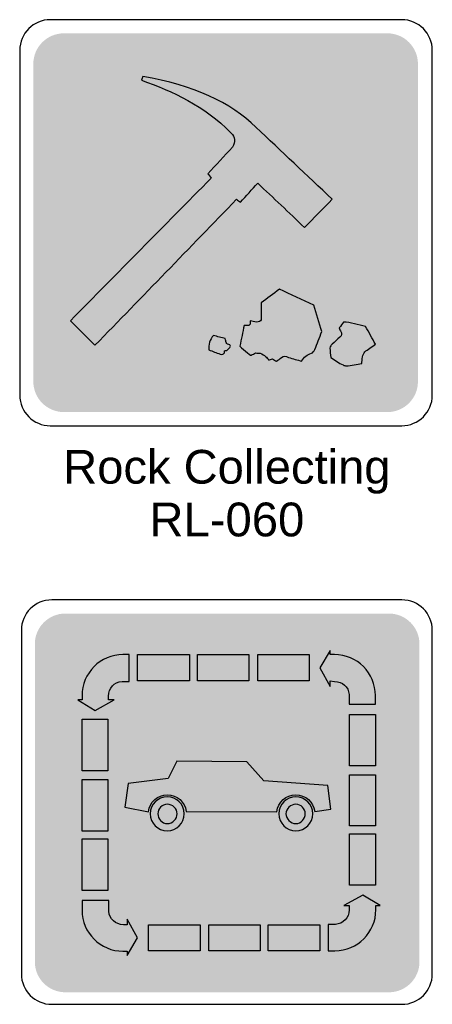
# Model space of a CAD drawing. Header units: feet. Extents: x 0.6 to 7.7, y 0 to 10.3.
# Tile 2 of 19: x 1.3 to 2.5, y 5 to 7.9. Entities that reach past the tile are written whole.
import ezdxf
from ezdxf.enums import TextEntityAlignment as Align

# ---------------------------------------------------------------- set-up
doc = ezdxf.new("R2010")
doc.units = ezdxf.units.FT
doc.header["$MEASUREMENT"] = 0
doc.layers.add('Sign', color=7, linetype='Continuous')
doc.styles.add('ARIAL', font='arial.ttf')

msp = doc.modelspace()

# ---------------------------------------------------------------- hatches: boundary and pattern name
at = {"layer": 'Sign', "true_color": 0x8e4700}
h = msp.add_hatch(color=34, dxfattribs=at)
edge = h.paths.add_edge_path(flags=0)
edge.add_spline(control_points=[(1.3813, 7.8719), (1.3813, 7.8719), (2.3354, 7.8719), (2.3354, 7.8719), (2.3851, 7.8719), (2.4255, 7.8315), (2.4255, 7.7818), (2.4255, 7.7818), (2.4255, 6.8444), (2.4255, 6.8444), (2.4255, 6.7947), (2.3851, 6.7543), (2.3354, 6.7543), (2.3354, 6.7543), (1.3813, 6.7543), (1.3813, 6.7543), (1.3316, 6.7543), (1.2912, 6.7947), (1.2912, 6.8444), (1.2912, 6.8444), (1.2912, 7.7818), (1.2912, 7.7818), (1.2912, 7.8315), (1.3316, 7.8719), (1.3813, 7.8719)], knot_values=[0, 0, 0, 0, 1, 1, 1, 2, 2, 2, 3, 3, 3, 4, 4, 4, 5, 5, 5, 6, 6, 6, 7, 7, 7, 8, 8, 8, 8], degree=3, periodic=0)
at = {"layer": 'Sign', "true_color": 0xffffff}
h = msp.add_hatch(color=7, dxfattribs=at)
edge = h.paths.add_edge_path(flags=0)
edge.add_spline(control_points=[(1.4727, 6.9565), (1.449, 6.9801), (1.424, 7.0051), (1.4004, 7.0287), (1.5393, 7.169), (1.6768, 7.3092), (1.8157, 7.4495), (1.8129, 7.4537), (1.8088, 7.4579), (1.806, 7.462), (1.8296, 7.4884), (1.8546, 7.5148), (1.8782, 7.5412), (1.8879, 7.5565), (1.8865, 7.5704), (1.874, 7.5829), (1.7949, 7.6634), (1.7032, 7.7051), (1.6102, 7.7384), (1.6115, 7.7426), (1.6129, 7.7454), (1.6143, 7.7495), (1.7629, 7.7231), (1.874, 7.6731), (1.9477, 7.5995), (2.0227, 7.5287), (2.0977, 7.4579), (2.1727, 7.387), (2.1449, 7.3592), (2.1185, 7.3315), (2.0907, 7.3037), (2.0449, 7.3481), (1.999, 7.3912), (1.9532, 7.4342), (1.9365, 7.4162), (1.9185, 7.3967), (1.9018, 7.3787), (1.8977, 7.3815), (1.8949, 7.3842), (1.8907, 7.387), (1.7518, 7.244), (1.6129, 7.0995), (1.4727, 6.9565)], knot_values=[0, 0, 0, 0, 1, 1, 1, 2, 2, 2, 3, 3, 3, 4, 4, 4, 5, 5, 5, 6, 6, 6, 7, 7, 7, 8, 8, 8, 9, 9, 9, 10, 10, 10, 11, 11, 11, 12, 12, 12, 13, 13, 13, 14, 14, 14, 14], degree=3, periodic=0)
h = msp.add_hatch(color=7, dxfattribs=at)
edge = h.paths.add_edge_path(flags=0)
edge.add_spline(control_points=[(1.4727, 6.9516), (1.449, 6.9753), (1.424, 7.0003), (1.4004, 7.0239), (1.5393, 7.1641), (1.6768, 7.3044), (1.8157, 7.4447), (1.8129, 7.4489), (1.8088, 7.453), (1.806, 7.4572), (1.8296, 7.4836), (1.8546, 7.51), (1.8782, 7.5364), (1.8879, 7.5516), (1.8865, 7.5655), (1.874, 7.578), (1.7949, 7.6586), (1.7032, 7.7003), (1.6102, 7.7336), (1.6115, 7.7378), (1.6129, 7.7405), (1.6143, 7.7447), (1.7629, 7.7183), (1.874, 7.6683), (1.9477, 7.5947), (2.0227, 7.5239), (2.0977, 7.453), (2.1727, 7.3822), (2.1449, 7.3544), (2.1185, 7.3266), (2.0907, 7.2989), (2.0449, 7.3433), (1.999, 7.3864), (1.9532, 7.4294), (1.9365, 7.4114), (1.9185, 7.3919), (1.9018, 7.3739), (1.8977, 7.3766), (1.8949, 7.3794), (1.8907, 7.3822), (1.7518, 7.2391), (1.6129, 7.0947), (1.4727, 6.9516)], knot_values=[0, 0, 0, 0, 1, 1, 1, 2, 2, 2, 3, 3, 3, 4, 4, 4, 5, 5, 5, 6, 6, 6, 7, 7, 7, 8, 8, 8, 9, 9, 9, 10, 10, 10, 11, 11, 11, 12, 12, 12, 13, 13, 13, 14, 14, 14, 14], degree=3, periodic=0)
h = msp.add_hatch(color=7, dxfattribs=at)
edge = h.paths.add_edge_path(flags=0)
edge.add_spline(control_points=[(1.9004, 6.9537), (1.9046, 6.9745), (1.9088, 6.9954), (1.9129, 7.0148), (1.9157, 7.0148), (1.9185, 7.0148), (1.9213, 7.0148), (1.9254, 7.0134), (1.9282, 7.0148), (1.931, 7.019), (1.931, 7.0217), (1.931, 7.0245), (1.931, 7.0287), (1.9365, 7.0273), (1.9435, 7.0259), (1.949, 7.0245), (1.956, 7.0245), (1.9615, 7.0273), (1.9629, 7.0315), (1.9629, 7.0481), (1.9629, 7.0648), (1.9629, 7.0815), (1.981, 7.0954), (1.999, 7.1079), (2.0171, 7.1217), (2.0504, 7.1065), (2.0838, 7.0898), (2.1185, 7.0745), (2.1254, 7.0481), (2.1338, 7.0217), (2.1421, 6.9967), (2.1352, 6.9787), (2.1282, 6.9606), (2.1213, 6.944), (2.1185, 6.9384), (2.1157, 6.9342), (2.1115, 6.9329), (2.099, 6.9287), (2.0893, 6.9217), (2.0824, 6.9092), (2.0699, 6.9134), (2.056, 6.9162), (2.0435, 6.9204), (2.0365, 6.9259), (2.0296, 6.9259), (2.0227, 6.9204), (2.0185, 6.9162), (2.0143, 6.9134), (2.0088, 6.9092), (2.0046, 6.9106), (2.0004, 6.9134), (1.9963, 6.9162), (1.9921, 6.9148), (1.9893, 6.9134), (1.9852, 6.9134), (1.981, 6.9204), (1.9727, 6.9273), (1.9602, 6.9329), (1.956, 6.9329), (1.9518, 6.9329), (1.9463, 6.9342), (1.9421, 6.9315), (1.9379, 6.9287), (1.9338, 6.9273), (1.9324, 6.9245), (1.9004, 6.9523), (1.9004, 6.9537)], knot_values=[0, 0, 0, 0, 1, 1, 1, 2, 2, 2, 3, 3, 3, 4, 4, 4, 5, 5, 5, 6, 6, 6, 7, 7, 7, 8, 8, 8, 9, 9, 9, 10, 10, 10, 11, 11, 11, 12, 12, 12, 13, 13, 13, 14, 14, 14, 15, 15, 15, 16, 16, 16, 17, 17, 17, 18, 18, 18, 19, 19, 19, 20, 20, 20, 21, 21, 21, 22, 22, 22, 22], degree=3, periodic=0)
h = msp.add_hatch(color=7, dxfattribs=at)
edge = h.paths.add_edge_path(flags=0)
edge.add_spline(control_points=[(1.9004, 6.9489), (1.9046, 6.9697), (1.9088, 6.9905), (1.9129, 7.01), (1.9157, 7.01), (1.9185, 7.01), (1.9213, 7.01), (1.9254, 7.0086), (1.9282, 7.01), (1.931, 7.0141), (1.931, 7.0169), (1.931, 7.0197), (1.931, 7.0239), (1.9365, 7.0225), (1.9435, 7.0211), (1.949, 7.0197), (1.956, 7.0197), (1.9615, 7.0225), (1.9629, 7.0266), (1.9629, 7.0433), (1.9629, 7.06), (1.9629, 7.0766), (1.981, 7.0905), (1.999, 7.103), (2.0171, 7.1169), (2.0504, 7.1016), (2.0838, 7.085), (2.1185, 7.0697), (2.1254, 7.0433), (2.1338, 7.0169), (2.1421, 6.9919), (2.1352, 6.9739), (2.1282, 6.9558), (2.1213, 6.9391), (2.1185, 6.9336), (2.1157, 6.9294), (2.1115, 6.928), (2.099, 6.9239), (2.0893, 6.9169), (2.0824, 6.9044), (2.0699, 6.9086), (2.056, 6.9114), (2.0435, 6.9155), (2.0365, 6.9211), (2.0296, 6.9211), (2.0227, 6.9155), (2.0185, 6.9114), (2.0143, 6.9086), (2.0088, 6.9044), (2.0046, 6.9058), (2.0004, 6.9086), (1.9963, 6.9114), (1.9921, 6.91), (1.9893, 6.9086), (1.9852, 6.9086), (1.981, 6.9155), (1.9727, 6.9225), (1.9602, 6.928), (1.956, 6.928), (1.9518, 6.928), (1.9463, 6.9294), (1.9421, 6.9266), (1.9379, 6.9239), (1.9338, 6.9225), (1.9324, 6.9197), (1.9004, 6.9475), (1.9004, 6.9489)], knot_values=[0, 0, 0, 0, 1, 1, 1, 2, 2, 2, 3, 3, 3, 4, 4, 4, 5, 5, 5, 6, 6, 6, 7, 7, 7, 8, 8, 8, 9, 9, 9, 10, 10, 10, 11, 11, 11, 12, 12, 12, 13, 13, 13, 14, 14, 14, 15, 15, 15, 16, 16, 16, 17, 17, 17, 18, 18, 18, 19, 19, 19, 20, 20, 20, 21, 21, 21, 22, 22, 22, 22], degree=3, periodic=0)
h = msp.add_hatch(color=7, dxfattribs=at)
edge = h.paths.add_edge_path(flags=0)
edge.add_spline(control_points=[(2.1685, 6.9204), (2.1671, 6.9301), (2.1671, 6.9384), (2.1657, 6.9481), (2.1671, 6.9537), (2.1685, 6.9565), (2.1727, 6.9592), (2.1796, 6.9662), (2.1879, 6.9731), (2.1949, 6.9801), (2.2018, 6.9856), (2.2018, 6.9912), (2.1977, 6.9967), (2.1963, 6.9995), (2.1949, 7.0037), (2.1935, 7.0079), (2.1977, 7.0134), (2.2018, 7.019), (2.206, 7.0245), (2.2268, 7.0245), (2.249, 7.0162), (2.2713, 7.012), (2.281, 6.994), (2.2907, 6.9759), (2.3004, 6.9592), (2.2893, 6.9509), (2.2782, 6.944), (2.2685, 6.937), (2.2657, 6.9329), (2.2629, 6.9273), (2.2615, 6.9217), (2.2615, 6.9148), (2.2602, 6.9079), (2.2602, 6.9023), (2.2449, 6.8995), (2.2296, 6.8967), (2.2143, 6.8954), (2.2115, 6.8954), (2.2074, 6.8967), (2.2046, 6.8981), (2.1921, 6.9037), (2.181, 6.912), (2.1685, 6.9204)], knot_values=[0, 0, 0, 0, 1, 1, 1, 2, 2, 2, 3, 3, 3, 4, 4, 4, 5, 5, 5, 6, 6, 6, 7, 7, 7, 8, 8, 8, 9, 9, 9, 10, 10, 10, 11, 11, 11, 12, 12, 12, 13, 13, 13, 14, 14, 14, 14], degree=3, periodic=0)
h = msp.add_hatch(color=7, dxfattribs=at)
edge = h.paths.add_edge_path(flags=0)
edge.add_spline(control_points=[(2.1685, 6.9155), (2.1671, 6.9253), (2.1671, 6.9336), (2.1657, 6.9433), (2.1671, 6.9489), (2.1685, 6.9516), (2.1727, 6.9544), (2.1796, 6.9614), (2.1879, 6.9683), (2.1949, 6.9753), (2.2018, 6.9808), (2.2018, 6.9864), (2.1977, 6.9919), (2.1963, 6.9947), (2.1949, 6.9989), (2.1935, 7.003), (2.1977, 7.0086), (2.2018, 7.0141), (2.206, 7.0197), (2.2268, 7.0197), (2.249, 7.0114), (2.2713, 7.0072), (2.281, 6.9891), (2.2907, 6.9711), (2.3004, 6.9544), (2.2893, 6.9461), (2.2782, 6.9391), (2.2685, 6.9322), (2.2657, 6.928), (2.2629, 6.9225), (2.2615, 6.9169), (2.2615, 6.91), (2.2602, 6.903), (2.2602, 6.8975), (2.2449, 6.8947), (2.2296, 6.8919), (2.2143, 6.8905), (2.2115, 6.8905), (2.2074, 6.8919), (2.2046, 6.8933), (2.1921, 6.8989), (2.181, 6.9072), (2.1685, 6.9155)], knot_values=[0, 0, 0, 0, 1, 1, 1, 2, 2, 2, 3, 3, 3, 4, 4, 4, 5, 5, 5, 6, 6, 6, 7, 7, 7, 8, 8, 8, 9, 9, 9, 10, 10, 10, 11, 11, 11, 12, 12, 12, 13, 13, 13, 14, 14, 14, 14], degree=3, periodic=0)
h = msp.add_hatch(color=7, dxfattribs=at)
edge = h.paths.add_edge_path(flags=0)
edge.add_spline(control_points=[(1.8088, 6.9426), (1.8074, 6.9579), (1.8115, 6.9731), (1.8227, 6.9856), (1.8338, 6.9815), (1.8463, 6.9787), (1.8574, 6.9759), (1.8588, 6.9717), (1.8588, 6.9676), (1.8602, 6.9648), (1.8615, 6.9634), (1.8629, 6.9606), (1.8643, 6.9592), (1.8699, 6.9592), (1.8727, 6.9565), (1.8727, 6.9537), (1.8699, 6.9481), (1.8671, 6.944), (1.8615, 6.9412), (1.8546, 6.9426), (1.8546, 6.9384), (1.8546, 6.9342), (1.8518, 6.9301), (1.849, 6.9273), (1.8421, 6.9301), (1.831, 6.9342), (1.8199, 6.9384), (1.8088, 6.9426)], knot_values=[0, 0, 0, 0, 1, 1, 1, 2, 2, 2, 3, 3, 3, 4, 4, 4, 5, 5, 5, 6, 6, 6, 7, 7, 7, 8, 8, 8, 9, 9, 9, 9], degree=3, periodic=0)
h = msp.add_hatch(color=7, dxfattribs=at)
edge = h.paths.add_edge_path(flags=0)
edge.add_spline(control_points=[(1.8088, 6.9378), (1.8074, 6.953), (1.8115, 6.9683), (1.8227, 6.9808), (1.8338, 6.9766), (1.8463, 6.9739), (1.8574, 6.9711), (1.8588, 6.9669), (1.8588, 6.9628), (1.8602, 6.96), (1.8615, 6.9586), (1.8629, 6.9558), (1.8643, 6.9544), (1.8699, 6.9544), (1.8727, 6.9516), (1.8727, 6.9489), (1.8699, 6.9433), (1.8671, 6.9391), (1.8615, 6.9364), (1.8546, 6.9378), (1.8546, 6.9336), (1.8546, 6.9294), (1.8518, 6.9253), (1.849, 6.9225), (1.8421, 6.9253), (1.831, 6.9294), (1.8199, 6.9336), (1.8088, 6.9378)], knot_values=[0, 0, 0, 0, 1, 1, 1, 2, 2, 2, 3, 3, 3, 4, 4, 4, 5, 5, 5, 6, 6, 6, 7, 7, 7, 8, 8, 8, 9, 9, 9, 9], degree=3, periodic=0)
at = {"layer": 'Sign', "true_color": 0x8e4700}
h = msp.add_hatch(color=34, dxfattribs=at)
edge = h.paths.add_edge_path(flags=0)
edge.add_spline(control_points=[(1.3858, 6.16), (1.3858, 6.16), (2.3398, 6.16), (2.3398, 6.16), (2.3896, 6.16), (2.43, 6.1197), (2.43, 6.0699), (2.43, 6.0699), (2.43, 5.1325), (2.43, 5.1325), (2.43, 5.0828), (2.3896, 5.0424), (2.3398, 5.0424), (2.3398, 5.0424), (1.3858, 5.0424), (1.3858, 5.0424), (1.336, 5.0424), (1.2956, 5.0828), (1.2956, 5.1325), (1.2956, 5.1325), (1.2956, 6.0699), (1.2956, 6.0699), (1.2956, 6.1197), (1.336, 6.16), (1.3858, 6.16)], knot_values=[0, 0, 0, 0, 1, 1, 1, 2, 2, 2, 3, 3, 3, 4, 4, 4, 5, 5, 5, 6, 6, 6, 7, 7, 7, 8, 8, 8, 8], degree=3, periodic=0)
at = {"layer": 'Sign', "true_color": 0xffffff}
h = msp.add_hatch(color=7, dxfattribs=at)
edge = h.paths.add_edge_path(flags=0)
edge.add_spline(control_points=[(2.1667, 5.9609), (2.1667, 5.9609), (2.1667, 5.9442), (2.1667, 5.9442), (2.1667, 5.9442), (2.1362, 5.9998), (2.1362, 5.9998), (2.1362, 5.9998), (2.1667, 6.0512), (2.1667, 6.0512), (2.1667, 6.0512), (2.1667, 6.0387), (2.1667, 6.0387), (2.1667, 6.0387), (2.1792, 6.0387), (2.1792, 6.0387), (2.2459, 6.0387), (2.3, 5.9845), (2.3, 5.9178), (2.3, 5.9178), (2.3, 5.8928), (2.3, 5.8928), (2.3, 5.8928), (2.2223, 5.8928), (2.2223, 5.8928), (2.2223, 5.8928), (2.2223, 5.9206), (2.2223, 5.9206), (2.2209, 5.9442), (2.2028, 5.9595), (2.1792, 5.9595), (2.1792, 5.9595), (2.1667, 5.9609), (2.1667, 5.9609)], knot_values=[0, 0, 0, 0, 1, 1, 1, 2, 2, 2, 3, 3, 3, 4, 4, 4, 5, 5, 5, 6, 6, 6, 7, 7, 7, 8, 8, 8, 9, 9, 9, 10, 10, 10, 11, 11, 11, 11], degree=3, periodic=0)
h = msp.add_hatch(color=7, dxfattribs=at)
edge = h.paths.add_edge_path(flags=0)
edge.add_spline(control_points=[(2.1667, 5.9609), (2.1667, 5.9609), (2.1667, 5.9442), (2.1667, 5.9442), (2.1667, 5.9442), (2.1362, 5.9998), (2.1362, 5.9998), (2.1362, 5.9998), (2.1667, 6.0512), (2.1667, 6.0512), (2.1667, 6.0512), (2.1667, 6.0387), (2.1667, 6.0387), (2.1667, 6.0387), (2.1792, 6.0387), (2.1792, 6.0387), (2.2459, 6.0387), (2.3, 5.9845), (2.3, 5.9178), (2.3, 5.9178), (2.3, 5.8928), (2.3, 5.8928), (2.3, 5.8928), (2.2223, 5.8928), (2.2223, 5.8928), (2.2223, 5.8928), (2.2223, 5.9206), (2.2223, 5.9206), (2.2209, 5.9442), (2.2028, 5.9595), (2.1792, 5.9595), (2.1792, 5.9595), (2.1667, 5.9609), (2.1667, 5.9609)], knot_values=[0, 0, 0, 0, 1, 1, 1, 2, 2, 2, 3, 3, 3, 4, 4, 4, 5, 5, 5, 6, 6, 6, 7, 7, 7, 8, 8, 8, 9, 9, 9, 10, 10, 10, 11, 11, 11, 11], degree=3, periodic=0)
h = msp.add_hatch(color=7, dxfattribs=at)
edge = h.paths.add_edge_path(flags=0)
edge.add_spline(control_points=[(1.5125, 5.9053), (1.5125, 5.9053), (1.5292, 5.9053), (1.5292, 5.9053), (1.5292, 5.9053), (1.4737, 5.8734), (1.4737, 5.8734), (1.4737, 5.8734), (1.4223, 5.9053), (1.4223, 5.9053), (1.4223, 5.9053), (1.4348, 5.9053), (1.4348, 5.9053), (1.4348, 5.9053), (1.4348, 5.9178), (1.4348, 5.9178), (1.4348, 5.9845), (1.4889, 6.0387), (1.5556, 6.0387), (1.5556, 6.0387), (1.5737, 6.0387), (1.5737, 6.0387), (1.5737, 6.0387), (1.5737, 5.9595), (1.5737, 5.9595), (1.5737, 5.9595), (1.5528, 5.9595), (1.5528, 5.9595), (1.5292, 5.9581), (1.5139, 5.9401), (1.5125, 5.9165), (1.5125, 5.9165), (1.5125, 5.9053), (1.5125, 5.9053)], knot_values=[0, 0, 0, 0, 1, 1, 1, 2, 2, 2, 3, 3, 3, 4, 4, 4, 5, 5, 5, 6, 6, 6, 7, 7, 7, 8, 8, 8, 9, 9, 9, 10, 10, 10, 11, 11, 11, 11], degree=3, periodic=0)
h = msp.add_hatch(color=7, dxfattribs=at)
edge = h.paths.add_edge_path(flags=0)
edge.add_spline(control_points=[(1.5125, 5.9053), (1.5125, 5.9053), (1.5292, 5.9053), (1.5292, 5.9053), (1.5292, 5.9053), (1.4737, 5.8734), (1.4737, 5.8734), (1.4737, 5.8734), (1.4223, 5.9053), (1.4223, 5.9053), (1.4223, 5.9053), (1.4348, 5.9053), (1.4348, 5.9053), (1.4348, 5.9053), (1.4348, 5.9178), (1.4348, 5.9178), (1.4348, 5.9845), (1.4889, 6.0387), (1.5556, 6.0387), (1.5556, 6.0387), (1.5737, 6.0387), (1.5737, 6.0387), (1.5737, 6.0387), (1.5737, 5.9595), (1.5737, 5.9595), (1.5737, 5.9595), (1.5528, 5.9595), (1.5528, 5.9595), (1.5292, 5.9581), (1.5139, 5.9401), (1.5125, 5.9165), (1.5125, 5.9165), (1.5125, 5.9053), (1.5125, 5.9053)], knot_values=[0, 0, 0, 0, 1, 1, 1, 2, 2, 2, 3, 3, 3, 4, 4, 4, 5, 5, 5, 6, 6, 6, 7, 7, 7, 8, 8, 8, 9, 9, 9, 10, 10, 10, 11, 11, 11, 11], degree=3, periodic=0)
for points in [[(1.5987, 6.0387), (1.7514, 6.0387), (1.7514, 5.9609), (1.5987, 5.9609)], [(1.5987, 6.0387), (1.7514, 6.0387), (1.7514, 5.9609), (1.5987, 5.9609)], [(1.775, 6.0387), (1.9264, 6.0387), (1.9264, 5.9609), (1.775, 5.9609)], [(1.775, 6.0387), (1.9264, 6.0387), (1.9264, 5.9609), (1.775, 5.9609)], [(1.9528, 6.0387), (2.1042, 6.0387), (2.1042, 5.9609), (1.9528, 5.9609)], [(1.9528, 6.0387), (2.1042, 6.0387), (2.1042, 5.9609), (1.9528, 5.9609)], [(1.4348, 5.8484), (1.5112, 5.8484), (1.5112, 5.6956), (1.4348, 5.6956)], [(2.2237, 5.8623), (2.3, 5.8623), (2.3, 5.7109), (2.2237, 5.7109)], [(2.2237, 5.8623), (2.3, 5.8623), (2.3, 5.7109), (2.2237, 5.7109)], [(1.4348, 5.6706), (1.5112, 5.6706), (1.5112, 5.5178), (1.4348, 5.5178)], [(2.2237, 5.6845), (2.3, 5.6845), (2.3, 5.5331), (2.2237, 5.5331)], [(2.2237, 5.6845), (2.3, 5.6845), (2.3, 5.5331), (2.2237, 5.5331)], [(1.4348, 5.4956), (1.5112, 5.4956), (1.5112, 5.3428), (1.4348, 5.3428)], [(2.2237, 5.5095), (2.3, 5.5095), (2.3, 5.3581), (2.2237, 5.3581)], [(2.2237, 5.5095), (2.3, 5.5095), (2.3, 5.3581), (2.2237, 5.3581)], [(1.6306, 5.2415), (1.7834, 5.2415), (1.7834, 5.1651), (1.6306, 5.1651)], [(1.6306, 5.2415), (1.7834, 5.2415), (1.7834, 5.1651), (1.6306, 5.1651)], [(1.8084, 5.2415), (1.9598, 5.2415), (1.9598, 5.1651), (1.8084, 5.1651)], [(1.8084, 5.2415), (1.9598, 5.2415), (1.9598, 5.1651), (1.8084, 5.1651)], [(1.9834, 5.2415), (2.1362, 5.2415), (2.1362, 5.1651), (1.9834, 5.1651)], [(1.9834, 5.2415), (2.1362, 5.2415), (2.1362, 5.1651), (1.9834, 5.1651)]]:
    msp.add_hatch(color=7, dxfattribs=at).paths.add_polyline_path(points, flags=0)
at = {"layer": 'Sign', "true_color": 0x1e1916}
for points in [[(1.4348, 5.8484), (1.5112, 5.8484), (1.5112, 5.6956), (1.4348, 5.6956)], [(1.4348, 5.6706), (1.5112, 5.6706), (1.5112, 5.5178), (1.4348, 5.5178)], [(1.4348, 5.4956), (1.5112, 5.4956), (1.5112, 5.3428), (1.4348, 5.3428)]]:
    msp.add_hatch(color=250, dxfattribs=at).paths.add_polyline_path(points, flags=0)
at = {"layer": 'Sign', "true_color": 0xffffff}
h = msp.add_hatch(color=7, dxfattribs=at)
edge = h.paths.add_edge_path(flags=0)
edge.add_spline(control_points=[(2.1209, 5.5762), (2.1181, 5.604), (2.0931, 5.6248), (2.0653, 5.6248), (2.0362, 5.6248), (2.0125, 5.604), (2.0098, 5.5748), (2.0098, 5.5748), (1.7417, 5.5762), (1.7417, 5.5762), (1.7389, 5.604), (1.7153, 5.6248), (1.6862, 5.6248), (1.6584, 5.6248), (1.6334, 5.604), (1.6306, 5.5748), (1.6306, 5.5748), (1.5612, 5.5887), (1.5612, 5.5887), (1.5612, 5.5887), (1.5709, 5.6581), (1.5709, 5.6581), (1.5709, 5.6581), (1.6889, 5.6734), (1.6889, 5.6734), (1.6889, 5.6734), (1.6889, 5.6734), (1.6889, 5.6734), (1.6889, 5.6734), (1.7139, 5.7248), (1.7139, 5.7248), (1.7139, 5.7248), (1.9209, 5.722), (1.9209, 5.722), (1.9209, 5.722), (1.9709, 5.6665), (1.9709, 5.6665), (1.9709, 5.6665), (2.1598, 5.6526), (2.1598, 5.6526), (2.1598, 5.6526), (2.1681, 5.5831), (2.1681, 5.5831), (2.1681, 5.5831), (2.1209, 5.5762), (2.1209, 5.5762)], knot_values=[0, 0, 0, 0, 1, 1, 1, 2, 2, 2, 3, 3, 3, 4, 4, 4, 5, 5, 5, 6, 6, 6, 7, 7, 7, 8, 8, 8, 9, 9, 9, 10, 10, 10, 11, 11, 11, 12, 12, 12, 13, 13, 13, 14, 14, 14, 15, 15, 15, 15], degree=3, periodic=0)
at = {"layer": 'Sign', "true_color": 0x8e4700}
for points in [[(1.5136, 5.6689), (1.5877, 5.7007), (1.6131, 5.6562), (1.6004, 5.6541), (1.5898, 5.652), (1.5665, 5.652), (1.5517, 5.6541), (1.539, 5.6562), (1.5263, 5.6626)], [(1.8209, 5.6553), (1.7292, 5.6567), (1.7362, 5.7053), (1.8181, 5.7053)], [(1.9514, 5.6553), (1.8417, 5.6553), (1.8375, 5.7053), (1.9098, 5.7053)]]:
    msp.add_hatch(color=34, dxfattribs=at).paths.add_polyline_path(points, flags=0)
at = {"layer": 'Sign', "true_color": 0x1e1916}
h = msp.add_hatch(color=250, dxfattribs=at)
edge = h.paths.add_edge_path(flags=0)
edge.add_spline(control_points=[(1.6862, 5.6192), (1.7139, 5.6192), (1.7362, 5.597), (1.7362, 5.5692), (1.7362, 5.5415), (1.7139, 5.5192), (1.6862, 5.5192), (1.6584, 5.5192), (1.6362, 5.5415), (1.6362, 5.5692), (1.6362, 5.597), (1.6584, 5.6192), (1.6862, 5.6192)], knot_values=[0, 0, 0, 0, 1, 1, 1, 2, 2, 2, 3, 3, 3, 4, 4, 4, 4], degree=3, periodic=0)
at = {"layer": 'Sign', "true_color": 0xffffff}
h = msp.add_hatch(color=7, dxfattribs=at)
edge = h.paths.add_edge_path(flags=0)
edge.add_spline(control_points=[(1.6862, 5.6192), (1.7139, 5.6192), (1.7362, 5.597), (1.7362, 5.5692), (1.7362, 5.5415), (1.7139, 5.5192), (1.6862, 5.5192), (1.6584, 5.5192), (1.6362, 5.5415), (1.6362, 5.5692), (1.6362, 5.597), (1.6584, 5.6192), (1.6862, 5.6192)], knot_values=[0, 0, 0, 0, 1, 1, 1, 2, 2, 2, 3, 3, 3, 4, 4, 4, 4], degree=3, periodic=0)
at = {"layer": 'Sign', "true_color": 0x1e1916}
h = msp.add_hatch(color=250, dxfattribs=at)
edge = h.paths.add_edge_path(flags=0)
edge.add_spline(control_points=[(2.0653, 5.6192), (2.0931, 5.6192), (2.1153, 5.597), (2.1153, 5.5692), (2.1153, 5.5415), (2.0931, 5.5192), (2.0653, 5.5192), (2.0375, 5.5192), (2.0153, 5.5415), (2.0153, 5.5692), (2.0153, 5.597), (2.0375, 5.6192), (2.0653, 5.6192)], knot_values=[0, 0, 0, 0, 1, 1, 1, 2, 2, 2, 3, 3, 3, 4, 4, 4, 4], degree=3, periodic=0)
at = {"layer": 'Sign', "true_color": 0xffffff}
h = msp.add_hatch(color=7, dxfattribs=at)
edge = h.paths.add_edge_path(flags=0)
edge.add_spline(control_points=[(2.0653, 5.6192), (2.0931, 5.6192), (2.1153, 5.597), (2.1153, 5.5692), (2.1153, 5.5415), (2.0931, 5.5192), (2.0653, 5.5192), (2.0375, 5.5192), (2.0153, 5.5415), (2.0153, 5.5692), (2.0153, 5.597), (2.0375, 5.6192), (2.0653, 5.6192)], knot_values=[0, 0, 0, 0, 1, 1, 1, 2, 2, 2, 3, 3, 3, 4, 4, 4, 4], degree=3, periodic=0)
h = msp.add_hatch(color=7, dxfattribs=at)
edge = h.paths.add_edge_path(flags=0)
edge.add_spline(control_points=[(1.6862, 5.597), (1.7028, 5.597), (1.7153, 5.5845), (1.7153, 5.5692), (1.7153, 5.554), (1.7028, 5.5401), (1.6862, 5.5401), (1.6709, 5.5401), (1.6584, 5.554), (1.6584, 5.5692), (1.6584, 5.5845), (1.6709, 5.597), (1.6862, 5.597)], knot_values=[0, 0, 0, 0, 1, 1, 1, 2, 2, 2, 3, 3, 3, 4, 4, 4, 4], degree=3, periodic=0)
at = {"layer": 'Sign', "true_color": 0x8e4700}
h = msp.add_hatch(color=34, dxfattribs=at)
edge = h.paths.add_edge_path(flags=0)
edge.add_spline(control_points=[(1.6862, 5.597), (1.7028, 5.597), (1.7153, 5.5845), (1.7153, 5.5692), (1.7153, 5.554), (1.7028, 5.5401), (1.6862, 5.5401), (1.6709, 5.5401), (1.6584, 5.554), (1.6584, 5.5692), (1.6584, 5.5845), (1.6709, 5.597), (1.6862, 5.597)], knot_values=[0, 0, 0, 0, 1, 1, 1, 2, 2, 2, 3, 3, 3, 4, 4, 4, 4], degree=3, periodic=0)
at = {"layer": 'Sign', "true_color": 0xffffff}
h = msp.add_hatch(color=7, dxfattribs=at)
edge = h.paths.add_edge_path(flags=0)
edge.add_spline(control_points=[(2.0653, 5.597), (2.0806, 5.597), (2.0931, 5.5845), (2.0931, 5.5692), (2.0931, 5.554), (2.0806, 5.5401), (2.0653, 5.5401), (2.05, 5.5401), (2.0362, 5.554), (2.0362, 5.5692), (2.0362, 5.5845), (2.05, 5.597), (2.0653, 5.597)], knot_values=[0, 0, 0, 0, 1, 1, 1, 2, 2, 2, 3, 3, 3, 4, 4, 4, 4], degree=3, periodic=0)
at = {"layer": 'Sign', "true_color": 0x8e4700}
h = msp.add_hatch(color=34, dxfattribs=at)
edge = h.paths.add_edge_path(flags=0)
edge.add_spline(control_points=[(2.0653, 5.597), (2.0806, 5.597), (2.0931, 5.5845), (2.0931, 5.5692), (2.0931, 5.554), (2.0806, 5.5401), (2.0653, 5.5401), (2.05, 5.5401), (2.0362, 5.554), (2.0362, 5.5692), (2.0362, 5.5845), (2.05, 5.597), (2.0653, 5.597)], knot_values=[0, 0, 0, 0, 1, 1, 1, 2, 2, 2, 3, 3, 3, 4, 4, 4, 4], degree=3, periodic=0)
at = {"layer": 'Sign', "true_color": 0x1e1916}
h = msp.add_hatch(color=250, dxfattribs=at)
edge = h.paths.add_edge_path(flags=0)
edge.add_spline(control_points=[(2.2223, 5.2984), (2.2223, 5.2984), (2.207, 5.2984), (2.207, 5.2984), (2.207, 5.2984), (2.2625, 5.329), (2.2625, 5.329), (2.2625, 5.329), (2.3139, 5.2984), (2.3139, 5.2984), (2.3139, 5.2984), (2.3014, 5.2984), (2.3014, 5.2984), (2.3014, 5.2984), (2.3014, 5.2859), (2.3014, 5.2859), (2.3014, 5.2192), (2.2473, 5.1651), (2.1806, 5.1651), (2.1806, 5.1651), (2.1612, 5.1651), (2.1612, 5.1651), (2.1612, 5.1651), (2.1612, 5.2428), (2.1612, 5.2428), (2.1612, 5.2428), (2.182, 5.2428), (2.182, 5.2428), (2.2056, 5.2442), (2.2223, 5.2623), (2.2223, 5.2859), (2.2223, 5.2859), (2.2223, 5.2984), (2.2223, 5.2984)], knot_values=[0, 0, 0, 0, 1, 1, 1, 2, 2, 2, 3, 3, 3, 4, 4, 4, 5, 5, 5, 6, 6, 6, 7, 7, 7, 8, 8, 8, 9, 9, 9, 10, 10, 10, 11, 11, 11, 11], degree=3, periodic=0)
at = {"layer": 'Sign', "true_color": 0xffffff}
h = msp.add_hatch(color=7, dxfattribs=at)
edge = h.paths.add_edge_path(flags=0)
edge.add_spline(control_points=[(2.2223, 5.2984), (2.2223, 5.2984), (2.207, 5.2984), (2.207, 5.2984), (2.207, 5.2984), (2.2625, 5.329), (2.2625, 5.329), (2.2625, 5.329), (2.3139, 5.2984), (2.3139, 5.2984), (2.3139, 5.2984), (2.3014, 5.2984), (2.3014, 5.2984), (2.3014, 5.2984), (2.3014, 5.2859), (2.3014, 5.2859), (2.3014, 5.2192), (2.2473, 5.1651), (2.1806, 5.1651), (2.1806, 5.1651), (2.1612, 5.1651), (2.1612, 5.1651), (2.1612, 5.1651), (2.1612, 5.2428), (2.1612, 5.2428), (2.1612, 5.2428), (2.182, 5.2428), (2.182, 5.2428), (2.2056, 5.2442), (2.2223, 5.2623), (2.2223, 5.2859), (2.2223, 5.2859), (2.2223, 5.2984), (2.2223, 5.2984)], knot_values=[0, 0, 0, 0, 1, 1, 1, 2, 2, 2, 3, 3, 3, 4, 4, 4, 5, 5, 5, 6, 6, 6, 7, 7, 7, 8, 8, 8, 9, 9, 9, 10, 10, 10, 11, 11, 11, 11], degree=3, periodic=0)
at = {"layer": 'Sign', "true_color": 0x1e1916}
h = msp.add_hatch(color=250, dxfattribs=at)
edge = h.paths.add_edge_path(flags=0)
edge.add_spline(control_points=[(1.5681, 5.2415), (1.5681, 5.2415), (1.5681, 5.2581), (1.5681, 5.2581), (1.5681, 5.2581), (1.5987, 5.2026), (1.5987, 5.2026), (1.5987, 5.2026), (1.5681, 5.1512), (1.5681, 5.1512), (1.5681, 5.1512), (1.5681, 5.1637), (1.5681, 5.1637), (1.5681, 5.1637), (1.5556, 5.1637), (1.5556, 5.1637), (1.4889, 5.1637), (1.4348, 5.2178), (1.4348, 5.2845), (1.4348, 5.2845), (1.4348, 5.3137), (1.4348, 5.3137), (1.4348, 5.3137), (1.5139, 5.3137), (1.5139, 5.3137), (1.5139, 5.3137), (1.5139, 5.2817), (1.5139, 5.2817), (1.5153, 5.2581), (1.5334, 5.2428), (1.557, 5.2415), (1.557, 5.2415), (1.5681, 5.2415), (1.5681, 5.2415)], knot_values=[0, 0, 0, 0, 1, 1, 1, 2, 2, 2, 3, 3, 3, 4, 4, 4, 5, 5, 5, 6, 6, 6, 7, 7, 7, 8, 8, 8, 9, 9, 9, 10, 10, 10, 11, 11, 11, 11], degree=3, periodic=0)
at = {"layer": 'Sign', "true_color": 0xffffff}
h = msp.add_hatch(color=7, dxfattribs=at)
edge = h.paths.add_edge_path(flags=0)
edge.add_spline(control_points=[(1.5681, 5.2415), (1.5681, 5.2415), (1.5681, 5.2581), (1.5681, 5.2581), (1.5681, 5.2581), (1.5987, 5.2026), (1.5987, 5.2026), (1.5987, 5.2026), (1.5681, 5.1512), (1.5681, 5.1512), (1.5681, 5.1512), (1.5681, 5.1637), (1.5681, 5.1637), (1.5681, 5.1637), (1.5556, 5.1637), (1.5556, 5.1637), (1.4889, 5.1637), (1.4348, 5.2178), (1.4348, 5.2845), (1.4348, 5.2845), (1.4348, 5.3137), (1.4348, 5.3137), (1.4348, 5.3137), (1.5139, 5.3137), (1.5139, 5.3137), (1.5139, 5.3137), (1.5139, 5.2817), (1.5139, 5.2817), (1.5153, 5.2581), (1.5334, 5.2428), (1.557, 5.2415), (1.557, 5.2415), (1.5681, 5.2415), (1.5681, 5.2415)], knot_values=[0, 0, 0, 0, 1, 1, 1, 2, 2, 2, 3, 3, 3, 4, 4, 4, 5, 5, 5, 6, 6, 6, 7, 7, 7, 8, 8, 8, 9, 9, 9, 10, 10, 10, 11, 11, 11, 11], degree=3, periodic=0)

# ---------------------------------------------------------------- linework, layer by layer
at = {"layer": 'Sign', "color": 7, "lineweight": -3, "true_color": 0xffffff}
for points in [[(1.5987, 6.0387), (1.7514, 6.0387), (1.7514, 5.9609), (1.5987, 5.9609)], [(1.775, 6.0387), (1.9264, 6.0387), (1.9264, 5.9609), (1.775, 5.9609)], [(1.9528, 6.0387), (2.1042, 6.0387), (2.1042, 5.9609), (1.9528, 5.9609)], [(1.4348, 5.8484), (1.5112, 5.8484), (1.5112, 5.6956), (1.4348, 5.6956)], [(2.2237, 5.8623), (2.3, 5.8623), (2.3, 5.7109), (2.2237, 5.7109)], [(1.4348, 5.6706), (1.5112, 5.6706), (1.5112, 5.5178), (1.4348, 5.5178)], [(2.2237, 5.6845), (2.3, 5.6845), (2.3, 5.5331), (2.2237, 5.5331)], [(1.4348, 5.4956), (1.5112, 5.4956), (1.5112, 5.3428), (1.4348, 5.3428)], [(2.2237, 5.5095), (2.3, 5.5095), (2.3, 5.3581), (2.2237, 5.3581)], [(1.6306, 5.2415), (1.7834, 5.2415), (1.7834, 5.1651), (1.6306, 5.1651)], [(1.8084, 5.2415), (1.9598, 5.2415), (1.9598, 5.1651), (1.8084, 5.1651)], [(1.9834, 5.2415), (2.1362, 5.2415), (2.1362, 5.1651), (1.9834, 5.1651)]]:
    msp.add_lwpolyline(points, close=True, dxfattribs=at)
at = {"layer": 'Sign', "color": 18, "lineweight": -3, "true_color": 0x000000}
for points in [[(1.3411, 7.9121), (1.3411, 7.9121), (2.3777, 7.9121), (2.3777, 7.9121), (2.4274, 7.9121), (2.4678, 7.8718), (2.4678, 7.822), (2.4678, 7.822), (2.4678, 6.8042), (2.4678, 6.8042), (2.4678, 6.7545), (2.4274, 6.7141), (2.3777, 6.7141), (2.3777, 6.7141), (1.3411, 6.7141), (1.3411, 6.7141), (1.2914, 6.7141), (1.251, 6.7545), (1.251, 6.8042), (1.251, 6.8042), (1.251, 7.822), (1.251, 7.822), (1.251, 7.8718), (1.2914, 7.9121), (1.3411, 7.9121)], [(1.3456, 6.2003), (1.3456, 6.2003), (2.3781, 6.2003), (2.3781, 6.2003), (2.4276, 6.2003), (2.4678, 6.16), (2.4678, 6.1105), (2.4678, 6.1105), (2.4678, 5.0967), (2.4678, 5.0967), (2.4678, 5.0472), (2.4276, 5.0069), (2.3781, 5.0069), (2.3781, 5.0069), (1.3456, 5.0069), (1.3456, 5.0069), (1.296, 5.0069), (1.2558, 5.0472), (1.2558, 5.0967), (1.2558, 5.0967), (1.2558, 6.1105), (1.2558, 6.1105), (1.2558, 6.16), (1.296, 6.2003), (1.3456, 6.2003)]]:
    msp.add_open_spline(points, degree=3, knots=[0, 0, 0, 0, 1, 1, 1, 2, 2, 2, 3, 3, 3, 4, 4, 4, 5, 5, 5, 6, 6, 6, 7, 7, 7, 8, 8, 8, 8], dxfattribs=at)
at = {"layer": 'Sign', "color": 7, "lineweight": -3, "true_color": 0xffffff}
for points, knots in [([(1.4727, 6.9516), (1.449, 6.9753), (1.424, 7.0003), (1.4004, 7.0239), (1.5393, 7.1641), (1.6768, 7.3044), (1.8157, 7.4447), (1.8129, 7.4489), (1.8088, 7.453), (1.806, 7.4572), (1.8296, 7.4836), (1.8546, 7.51), (1.8782, 7.5364), (1.8879, 7.5516), (1.8865, 7.5655), (1.874, 7.578), (1.7949, 7.6586), (1.7032, 7.7003), (1.6102, 7.7336), (1.6115, 7.7378), (1.6129, 7.7405), (1.6143, 7.7447), (1.7629, 7.7183), (1.874, 7.6683), (1.9477, 7.5947), (2.0227, 7.5239), (2.0977, 7.453), (2.1727, 7.3822), (2.1449, 7.3544), (2.1185, 7.3266), (2.0907, 7.2989), (2.0449, 7.3433), (1.999, 7.3864), (1.9532, 7.4294), (1.9365, 7.4114), (1.9185, 7.3919), (1.9018, 7.3739), (1.8977, 7.3766), (1.8949, 7.3794), (1.8907, 7.3822), (1.7518, 7.2391), (1.6129, 7.0947), (1.4727, 6.9516)], [0, 0, 0, 0, 1, 1, 1, 2, 2, 2, 3, 3, 3, 4, 4, 4, 5, 5, 5, 6, 6, 6, 7, 7, 7, 8, 8, 8, 9, 9, 9, 10, 10, 10, 11, 11, 11, 12, 12, 12, 13, 13, 13, 14, 14, 14, 14]), ([(1.9004, 6.9489), (1.9046, 6.9697), (1.9088, 6.9905), (1.9129, 7.01), (1.9157, 7.01), (1.9185, 7.01), (1.9213, 7.01), (1.9254, 7.0086), (1.9282, 7.01), (1.931, 7.0141), (1.931, 7.0169), (1.931, 7.0197), (1.931, 7.0239), (1.9365, 7.0225), (1.9435, 7.0211), (1.949, 7.0197), (1.956, 7.0197), (1.9615, 7.0225), (1.9629, 7.0266), (1.9629, 7.0433), (1.9629, 7.06), (1.9629, 7.0766), (1.981, 7.0905), (1.999, 7.103), (2.0171, 7.1169), (2.0504, 7.1016), (2.0838, 7.085), (2.1185, 7.0697), (2.1254, 7.0433), (2.1338, 7.0169), (2.1421, 6.9919), (2.1352, 6.9739), (2.1282, 6.9558), (2.1213, 6.9391), (2.1185, 6.9336), (2.1157, 6.9294), (2.1115, 6.928), (2.099, 6.9239), (2.0893, 6.9169), (2.0824, 6.9044), (2.0699, 6.9086), (2.056, 6.9114), (2.0435, 6.9155), (2.0365, 6.9211), (2.0296, 6.9211), (2.0227, 6.9155), (2.0185, 6.9114), (2.0143, 6.9086), (2.0088, 6.9044), (2.0046, 6.9058), (2.0004, 6.9086), (1.9963, 6.9114), (1.9921, 6.91), (1.9893, 6.9086), (1.9852, 6.9086), (1.981, 6.9155), (1.9727, 6.9225), (1.9602, 6.928), (1.956, 6.928), (1.9518, 6.928), (1.9463, 6.9294), (1.9421, 6.9266), (1.9379, 6.9239), (1.9338, 6.9225), (1.9324, 6.9197), (1.9004, 6.9475), (1.9004, 6.9489)], [0, 0, 0, 0, 1, 1, 1, 2, 2, 2, 3, 3, 3, 4, 4, 4, 5, 5, 5, 6, 6, 6, 7, 7, 7, 8, 8, 8, 9, 9, 9, 10, 10, 10, 11, 11, 11, 12, 12, 12, 13, 13, 13, 14, 14, 14, 15, 15, 15, 16, 16, 16, 17, 17, 17, 18, 18, 18, 19, 19, 19, 20, 20, 20, 21, 21, 21, 22, 22, 22, 22]), ([(2.1685, 6.9155), (2.1671, 6.9253), (2.1671, 6.9336), (2.1657, 6.9433), (2.1671, 6.9489), (2.1685, 6.9516), (2.1727, 6.9544), (2.1796, 6.9614), (2.1879, 6.9683), (2.1949, 6.9753), (2.2018, 6.9808), (2.2018, 6.9864), (2.1977, 6.9919), (2.1963, 6.9947), (2.1949, 6.9989), (2.1935, 7.003), (2.1977, 7.0086), (2.2018, 7.0141), (2.206, 7.0197), (2.2268, 7.0197), (2.249, 7.0114), (2.2713, 7.0072), (2.281, 6.9891), (2.2907, 6.9711), (2.3004, 6.9544), (2.2893, 6.9461), (2.2782, 6.9391), (2.2685, 6.9322), (2.2657, 6.928), (2.2629, 6.9225), (2.2615, 6.9169), (2.2615, 6.91), (2.2602, 6.903), (2.2602, 6.8975), (2.2449, 6.8947), (2.2296, 6.8919), (2.2143, 6.8905), (2.2115, 6.8905), (2.2074, 6.8919), (2.2046, 6.8933), (2.1921, 6.8989), (2.181, 6.9072), (2.1685, 6.9155)], [0, 0, 0, 0, 1, 1, 1, 2, 2, 2, 3, 3, 3, 4, 4, 4, 5, 5, 5, 6, 6, 6, 7, 7, 7, 8, 8, 8, 9, 9, 9, 10, 10, 10, 11, 11, 11, 12, 12, 12, 13, 13, 13, 14, 14, 14, 14]), ([(1.8088, 6.9378), (1.8074, 6.953), (1.8115, 6.9683), (1.8227, 6.9808), (1.8338, 6.9766), (1.8463, 6.9739), (1.8574, 6.9711), (1.8588, 6.9669), (1.8588, 6.9628), (1.8602, 6.96), (1.8615, 6.9586), (1.8629, 6.9558), (1.8643, 6.9544), (1.8699, 6.9544), (1.8727, 6.9516), (1.8727, 6.9489), (1.8699, 6.9433), (1.8671, 6.9391), (1.8615, 6.9364), (1.8546, 6.9378), (1.8546, 6.9336), (1.8546, 6.9294), (1.8518, 6.9253), (1.849, 6.9225), (1.8421, 6.9253), (1.831, 6.9294), (1.8199, 6.9336), (1.8088, 6.9378)], [0, 0, 0, 0, 1, 1, 1, 2, 2, 2, 3, 3, 3, 4, 4, 4, 5, 5, 5, 6, 6, 6, 7, 7, 7, 8, 8, 8, 9, 9, 9, 9]), ([(2.1667, 5.9609), (2.1667, 5.9609), (2.1667, 5.9442), (2.1667, 5.9442), (2.1667, 5.9442), (2.1362, 5.9998), (2.1362, 5.9998), (2.1362, 5.9998), (2.1667, 6.0512), (2.1667, 6.0512), (2.1667, 6.0512), (2.1667, 6.0387), (2.1667, 6.0387), (2.1667, 6.0387), (2.1792, 6.0387), (2.1792, 6.0387), (2.2459, 6.0387), (2.3, 5.9845), (2.3, 5.9178), (2.3, 5.9178), (2.3, 5.8928), (2.3, 5.8928), (2.3, 5.8928), (2.2223, 5.8928), (2.2223, 5.8928), (2.2223, 5.8928), (2.2223, 5.9206), (2.2223, 5.9206), (2.2209, 5.9442), (2.2028, 5.9595), (2.1792, 5.9595), (2.1792, 5.9595), (2.1667, 5.9609), (2.1667, 5.9609)], [0, 0, 0, 0, 1, 1, 1, 2, 2, 2, 3, 3, 3, 4, 4, 4, 5, 5, 5, 6, 6, 6, 7, 7, 7, 8, 8, 8, 9, 9, 9, 10, 10, 10, 11, 11, 11, 11]), ([(1.5125, 5.9053), (1.5125, 5.9053), (1.5292, 5.9053), (1.5292, 5.9053), (1.5292, 5.9053), (1.4737, 5.8734), (1.4737, 5.8734), (1.4737, 5.8734), (1.4223, 5.9053), (1.4223, 5.9053), (1.4223, 5.9053), (1.4348, 5.9053), (1.4348, 5.9053), (1.4348, 5.9053), (1.4348, 5.9178), (1.4348, 5.9178), (1.4348, 5.9845), (1.4889, 6.0387), (1.5556, 6.0387), (1.5556, 6.0387), (1.5737, 6.0387), (1.5737, 6.0387), (1.5737, 6.0387), (1.5737, 5.9595), (1.5737, 5.9595), (1.5737, 5.9595), (1.5528, 5.9595), (1.5528, 5.9595), (1.5292, 5.9581), (1.5139, 5.9401), (1.5125, 5.9165), (1.5125, 5.9165), (1.5125, 5.9053), (1.5125, 5.9053)], [0, 0, 0, 0, 1, 1, 1, 2, 2, 2, 3, 3, 3, 4, 4, 4, 5, 5, 5, 6, 6, 6, 7, 7, 7, 8, 8, 8, 9, 9, 9, 10, 10, 10, 11, 11, 11, 11]), ([(2.1209, 5.5762), (2.1181, 5.604), (2.0931, 5.6248), (2.0653, 5.6248), (2.0362, 5.6248), (2.0125, 5.604), (2.0098, 5.5748), (2.0098, 5.5748), (1.7417, 5.5762), (1.7417, 5.5762), (1.7389, 5.604), (1.7153, 5.6248), (1.6862, 5.6248), (1.6584, 5.6248), (1.6334, 5.604), (1.6306, 5.5748), (1.6306, 5.5748), (1.5612, 5.5887), (1.5612, 5.5887), (1.5612, 5.5887), (1.5709, 5.6581), (1.5709, 5.6581), (1.5709, 5.6581), (1.6889, 5.6734), (1.6889, 5.6734), (1.6889, 5.6734), (1.6889, 5.6734), (1.6889, 5.6734), (1.6889, 5.6734), (1.7139, 5.7248), (1.7139, 5.7248), (1.7139, 5.7248), (1.9209, 5.722), (1.9209, 5.722), (1.9209, 5.722), (1.9709, 5.6665), (1.9709, 5.6665), (1.9709, 5.6665), (2.1598, 5.6526), (2.1598, 5.6526), (2.1598, 5.6526), (2.1681, 5.5831), (2.1681, 5.5831), (2.1681, 5.5831), (2.1209, 5.5762), (2.1209, 5.5762)], [0, 0, 0, 0, 1, 1, 1, 2, 2, 2, 3, 3, 3, 4, 4, 4, 5, 5, 5, 6, 6, 6, 7, 7, 7, 8, 8, 8, 9, 9, 9, 10, 10, 10, 11, 11, 11, 12, 12, 12, 13, 13, 13, 14, 14, 14, 15, 15, 15, 15]), ([(1.6862, 5.6192), (1.7139, 5.6192), (1.7362, 5.597), (1.7362, 5.5692), (1.7362, 5.5415), (1.7139, 5.5192), (1.6862, 5.5192), (1.6584, 5.5192), (1.6362, 5.5415), (1.6362, 5.5692), (1.6362, 5.597), (1.6584, 5.6192), (1.6862, 5.6192)], [0, 0, 0, 0, 1, 1, 1, 2, 2, 2, 3, 3, 3, 4, 4, 4, 4]), ([(2.0653, 5.6192), (2.0931, 5.6192), (2.1153, 5.597), (2.1153, 5.5692), (2.1153, 5.5415), (2.0931, 5.5192), (2.0653, 5.5192), (2.0375, 5.5192), (2.0153, 5.5415), (2.0153, 5.5692), (2.0153, 5.597), (2.0375, 5.6192), (2.0653, 5.6192)], [0, 0, 0, 0, 1, 1, 1, 2, 2, 2, 3, 3, 3, 4, 4, 4, 4]), ([(2.2223, 5.2984), (2.2223, 5.2984), (2.207, 5.2984), (2.207, 5.2984), (2.207, 5.2984), (2.2625, 5.329), (2.2625, 5.329), (2.2625, 5.329), (2.3139, 5.2984), (2.3139, 5.2984), (2.3139, 5.2984), (2.3014, 5.2984), (2.3014, 5.2984), (2.3014, 5.2984), (2.3014, 5.2859), (2.3014, 5.2859), (2.3014, 5.2192), (2.2473, 5.1651), (2.1806, 5.1651), (2.1806, 5.1651), (2.1612, 5.1651), (2.1612, 5.1651), (2.1612, 5.1651), (2.1612, 5.2428), (2.1612, 5.2428), (2.1612, 5.2428), (2.182, 5.2428), (2.182, 5.2428), (2.2056, 5.2442), (2.2223, 5.2623), (2.2223, 5.2859), (2.2223, 5.2859), (2.2223, 5.2984), (2.2223, 5.2984)], [0, 0, 0, 0, 1, 1, 1, 2, 2, 2, 3, 3, 3, 4, 4, 4, 5, 5, 5, 6, 6, 6, 7, 7, 7, 8, 8, 8, 9, 9, 9, 10, 10, 10, 11, 11, 11, 11]), ([(1.5681, 5.2415), (1.5681, 5.2415), (1.5681, 5.2581), (1.5681, 5.2581), (1.5681, 5.2581), (1.5987, 5.2026), (1.5987, 5.2026), (1.5987, 5.2026), (1.5681, 5.1512), (1.5681, 5.1512), (1.5681, 5.1512), (1.5681, 5.1637), (1.5681, 5.1637), (1.5681, 5.1637), (1.5556, 5.1637), (1.5556, 5.1637), (1.4889, 5.1637), (1.4348, 5.2178), (1.4348, 5.2845), (1.4348, 5.2845), (1.4348, 5.3137), (1.4348, 5.3137), (1.4348, 5.3137), (1.5139, 5.3137), (1.5139, 5.3137), (1.5139, 5.3137), (1.5139, 5.2817), (1.5139, 5.2817), (1.5153, 5.2581), (1.5334, 5.2428), (1.557, 5.2415), (1.557, 5.2415), (1.5681, 5.2415), (1.5681, 5.2415)], [0, 0, 0, 0, 1, 1, 1, 2, 2, 2, 3, 3, 3, 4, 4, 4, 5, 5, 5, 6, 6, 6, 7, 7, 7, 8, 8, 8, 9, 9, 9, 10, 10, 10, 11, 11, 11, 11])]:
    msp.add_open_spline(points, degree=3, knots=knots, dxfattribs=at)
at = {"layer": 'Sign', "color": 34, "lineweight": -3, "true_color": 0x8e4700}
for points in [[(1.6862, 5.597), (1.7028, 5.597), (1.7153, 5.5845), (1.7153, 5.5692), (1.7153, 5.554), (1.7028, 5.5401), (1.6862, 5.5401), (1.6709, 5.5401), (1.6584, 5.554), (1.6584, 5.5692), (1.6584, 5.5845), (1.6709, 5.597), (1.6862, 5.597)], [(2.0653, 5.597), (2.0806, 5.597), (2.0931, 5.5845), (2.0931, 5.5692), (2.0931, 5.554), (2.0806, 5.5401), (2.0653, 5.5401), (2.05, 5.5401), (2.0362, 5.554), (2.0362, 5.5692), (2.0362, 5.5845), (2.05, 5.597), (2.0653, 5.597)]]:
    msp.add_open_spline(points, degree=3, knots=[0, 0, 0, 0, 1, 1, 1, 2, 2, 2, 3, 3, 3, 4, 4, 4, 4], dxfattribs=at)

# ---------------------------------------------------------------- texts
at = {"layer": 'Sign', "color": 18, "true_color": 0x000000, "style": 'ARIAL'}
for s, height, p, p2 in [('Rock Collecting', 0.099459, (1.3793, 6.5432), (2.3445, 6.5432)), ('RL-060', 0.09973, (1.6334, 6.3876), (2.0904, 6.3876))]:
    msp.add_text(s, height=height, dxfattribs=at).set_placement(p, p2, align=Align.ALIGNED)

doc.saveas('drawing.dxf')
